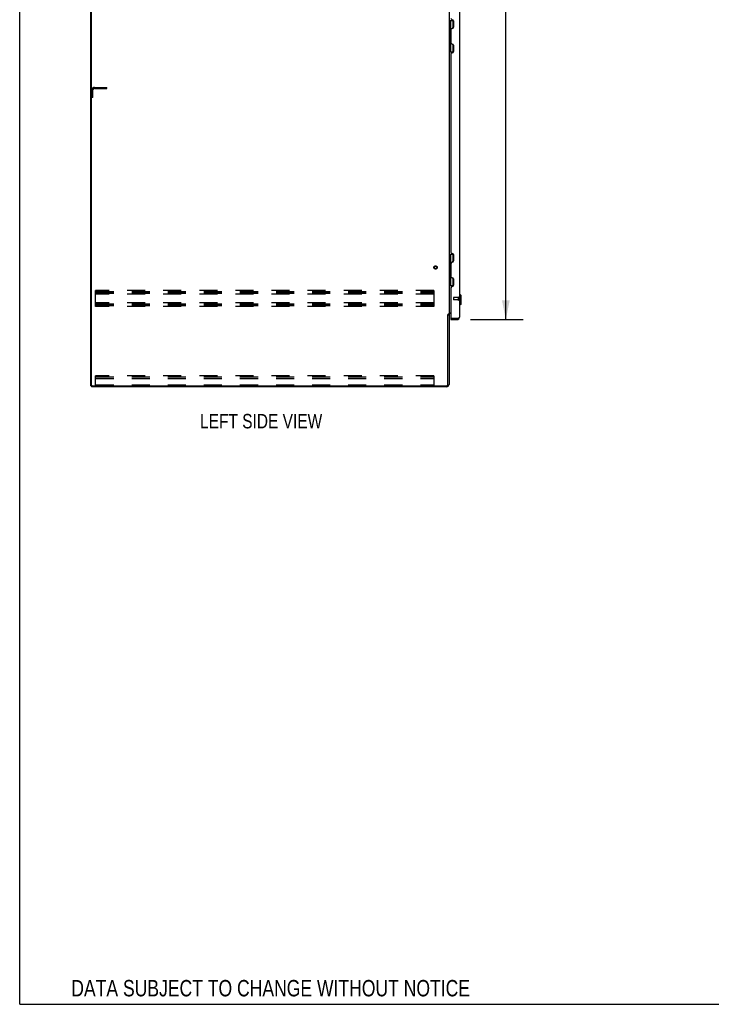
# Model space of a CAD drawing. Header units: inches. Extents: x 0 to 330, y 0 to 213.
# Tile 1 of 56: x 0 to 70, y 0 to 99. Entities that reach past the tile are written whole.
import ezdxf

# ---------------------------------------------------------------- set-up
doc = ezdxf.new("R2010")
doc.units = ezdxf.units.IN
doc.header["$LTSCALE"] = 18.135776
doc.header["$MEASUREMENT"] = 0
doc.linetypes.add('HIDDEN', pattern=[0.2, 0.1, -0.1])
doc.layers.get('0').update_dxf_attribs({"linetype": 'CONTINUOUS'})
for name, color, linetype in [('02___PRT_ALL_AXES', 7, 'CONTINUOUS'), ('DEFAULT_2', 8, 'HIDDEN'), ('DIMENSIONS', 7, 'CONTINUOUS')]:
    doc.layers.add(name, color=color, linetype=linetype)
doc.styles.get("Standard").update_dxf_attribs({"font": 'txt', "width": 0.8})
doc.dimstyles.new('DIMSTYLE_1', dxfattribs={"dimtxt": 1.648707, "dimasz": 1.939655, "dimexe": 0.09, "dimexo": 0.07, "dimgap": 0.0425, "dimtad": 0, "dimtih": 1, "dimtoh": 1, "dimzin": 4, "dimdsep": 46, "dimtxsty": 'Standard', "dimblk": '_FILLED', "dimblk1": '_FILLED', "dimblk2": '_FILLED', "dimcen": 0.09, "dimadec": 0, "dimazin": 0, "dimtfac": 1, "dimtofl": 0, "dimtmove": 0, "dimatfit": 3, "dimldrblk": '_FILLED', "dimfxl": 0, "dimtolj": 1, "dimtzin": 4, "dimarcsym": 0})

# ---------------------------------------------------------------- blocks, each defined once
blk = doc.blocks.new('_FILLED')
at = {"color": 0, "linetype": 'ByBlock'}
blk.add_solid([(0, 0), (-1, 0.2), (-1, -0.2)], dxfattribs=at)
blk = doc.blocks.new('*D21')
at = {"layer": 'DIMENSIONS', "color": 2, "linetype": 'Continuous'}
for p, q in [((45.319, 149.34), (50.615, 149.34)), ((48.869, 149.34), (48.869, 117.937)), ((48.869, 68.84), (48.869, 112.166)), ((45.319, 68.84), (50.615, 68.84))]:
    blk.add_line(p, q, dxfattribs=at)
at = {"layer": 'DIMENSIONS', "color": 2, "linetype": 'Continuous', "xscale": 1.9396551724, "yscale": 1.9396551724, "zscale": 1.9396551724}
for p, rotation in [((48.869, 149.34), 90), ((48.869, 68.84), 270)]:
    blk.add_blockref('_FILLED', p, dxfattribs=dict(at, rotation=rotation))
at = {"layer": 'DIMENSIONS', "color": 2, "linetype": 'Continuous', "insert": (48.869, 117.112), "char_height": 1.6487, "width": 6.59483, "attachment_point": 2, "line_spacing_factor": 0.9}
blk.add_mtext('80.50\\PDOORS', dxfattribs=at)

msp = doc.modelspace()

# ---------------------------------------------------------------- linework, layer by layer
at = {"color": 7, "linetype": 'Continuous'}
for p, q in [((0, 0), (0, 213.362)), ((7.155, 62.194), (7.155, 151.986)), ((43.155, 98.915), (43.598, 98.915)), ((43.194, 95.766), (43.194, 98.915)), ((43.268, 98.062), (43.332, 98.126)), ((43.268, 98.062), (43.268, 97.8)), ((43.284, 97.784), (43.284, 98.078)), ((43.332, 98.126), (43.332, 98.915)), ((43.533, 98.138), (43.468, 98.138)), ((43.548, 98.915), (43.548, 98.146)), ((43.268, 97.8), (43.332, 97.736)), ((43.332, 96.944), (43.332, 97.736)), ((43.268, 96.881), (43.332, 96.944)), ((43.268, 96.619), (43.268, 96.881)), ((43.268, 96.619), (43.332, 96.555)), ((43.284, 96.603), (43.284, 96.897)), ((43.332, 95.766), (43.332, 96.555)), ((43.468, 96.543), (43.533, 96.543)), ((43.548, 96.534), (43.548, 95.766)), ((43.155, 95.766), (43.598, 95.766)), ((43.155, 75.415), (43.598, 75.415)), ((43.194, 72.266), (43.194, 75.415)), ((43.332, 74.626), (43.332, 75.415)), ((43.548, 75.415), (43.548, 74.646)), ((43.268, 74.562), (43.332, 74.626)), ((43.268, 74.562), (43.268, 74.3)), ((43.268, 74.3), (43.332, 74.236)), ((43.284, 74.284), (43.284, 74.578)), ((43.533, 74.638), (43.468, 74.638)), ((43.268, 73.381), (43.332, 73.444)), ((43.268, 73.119), (43.268, 73.381)), ((43.284, 73.103), (43.284, 73.397)), ((43.332, 73.444), (43.332, 74.236)), ((43.268, 73.119), (43.332, 73.055)), ((43.332, 72.266), (43.332, 73.055)), ((43.468, 73.043), (43.533, 73.043)), ((43.548, 73.034), (43.548, 72.266)), ((43.155, 72.266), (43.598, 72.266)), ((44.247, 71.392), (44.208, 71.392)), ((44.366, 71.274), (44.247, 71.392)), ((44.247, 70.29), (44.247, 71.392)), ((44.366, 70.408), (44.247, 70.29)), ((44.366, 70.408), (44.366, 71.274)), ((43.051, 69.331), (43.155, 69.331)), ((44.247, 70.29), (44.208, 70.29)), ((43.354, 68.944), (43.374, 68.944)), ((43.354, 68.944), (43.354, 68.84)), ((43.962, 68.84), (43.962, 68.944)), ((7.155, 62.194), (7.269, 62.194)), ((7.207, 62.194), (7.207, 62.09)), ((0, 0), (329.741, 0))]:
    msp.add_line(p, q, dxfattribs=at)
at = {"color": 3, "linetype": 'Continuous'}
for p, q in [((7.207, 62.257), (7.207, 151.924)), ((43.155, 148.798), (43.155, 69.383)), ((44.208, 149.094), (44.208, 69.087)), ((43.478, 99.001), (43.48, 99.001)), ((43.48, 98.126), (43.478, 98.126)), ((43.604, 98.877), (43.604, 98.25)), ((43.354, 98.002), (43.354, 96.679)), ((43.478, 96.555), (43.48, 96.555)), ((43.604, 96.431), (43.604, 95.804)), ((43.354, 95.556), (43.354, 75.625)), ((43.48, 95.68), (43.478, 95.68)), ((43.478, 75.501), (43.48, 75.501)), ((43.604, 75.377), (43.604, 74.75)), ((43.354, 74.502), (43.354, 73.179)), ((43.48, 74.626), (43.478, 74.626)), ((43.478, 73.055), (43.48, 73.055)), ((43.604, 72.931), (43.604, 72.304)), ((43.354, 72.056), (43.354, 68.964)), ((43.48, 72.18), (43.478, 72.18)), ((43.051, 62.337), (43.051, 69.342)), ((43.155, 69.383), (43.08, 69.383)), ((43.155, 69.344), (43.155, 62.337)), ((43.195, 69.538), (43.354, 69.538)), ((43.354, 69.486), (43.297, 69.486)), ((43.354, 68.84), (43.962, 68.84)), ((43.962, 68.944), (43.374, 68.944)), ((43.962, 68.944), (43.994, 68.956)), ((42.908, 62.09), (7.207, 62.09)), ((7.269, 62.194), (42.908, 62.194))]:
    msp.add_line(p, q, dxfattribs=at)
for points in [[(43.064, 69.364), (43.062, 69.36), (43.061, 69.359), (43.06, 69.357), (43.059, 69.355), (43.058, 69.353), (43.057, 69.352), (43.056, 69.35), (43.055, 69.348), (43.053, 69.346), (43.052, 69.344), (43.051, 69.342)], [(43.08, 69.383), (43.078, 69.381), (43.076, 69.38), (43.075, 69.378), (43.073, 69.377), (43.072, 69.375), (43.07, 69.374), (43.069, 69.372), (43.068, 69.371), (43.067, 69.37), (43.066, 69.368), (43.065, 69.367), (43.065, 69.366), (43.064, 69.364)], [(43.175, 69.515), (43.17, 69.513), (43.167, 69.511), (43.165, 69.51), (43.162, 69.509), (43.16, 69.507), (43.158, 69.506), (43.157, 69.504), (43.156, 69.502), (43.155, 69.501), (43.155, 69.499), (43.155, 69.498)], [(43.195, 69.538), (43.195, 69.536), (43.195, 69.534), (43.194, 69.532), (43.193, 69.53), (43.192, 69.529), (43.191, 69.527), (43.19, 69.525), (43.188, 69.523), (43.186, 69.522), (43.184, 69.52), (43.182, 69.519), (43.18, 69.518), (43.177, 69.516), (43.175, 69.515)], [(43.994, 68.956), (44.01, 68.962), (44.025, 68.968), (44.041, 68.974)], [(44.041, 68.974), (44.056, 68.98), (44.071, 68.986), (44.085, 68.992), (44.099, 68.998), (44.112, 69.004), (44.124, 69.01), (44.136, 69.016), (44.147, 69.022), (44.157, 69.028), (44.167, 69.033), (44.175, 69.039), (44.183, 69.045), (44.189, 69.051), (44.195, 69.057), (44.2, 69.063), (44.203, 69.069), (44.206, 69.075), (44.208, 69.081), (44.208, 69.087)]]:
    msp.add_lwpolyline(points, dxfattribs=at)
for centre, radius, start, end in [((43.478, 99.125), 0.124, 179.99997, 270), ((43.478, 98.002), 0.124, 90, 179.99986), ((43.48, 98.877), 0.124, 0, 90), ((43.48, 98.25), 0.124, 270, 360), ((43.478, 96.679), 0.124, 179.99997, 270), ((43.48, 96.431), 0.124, 0, 90), ((43.478, 95.556), 0.124, 90, 179.99986), ((43.48, 95.804), 0.124, 270, 360), ((43.478, 75.625), 0.124, 179.99997, 270), ((43.48, 75.377), 0.124, 0, 90), ((43.478, 74.502), 0.124, 90, 179.99986), ((43.48, 74.75), 0.124, 270, 360), ((43.478, 73.179), 0.124, 179.99997, 270), ((43.48, 72.931), 0.124, 0, 90), ((43.48, 72.304), 0.124, 270, 360), ((43.478, 72.056), 0.124, 90, 179.99986), ((43.297, 69.344), 0.142, 90, 180), ((43.374, 68.964), 0.02, 180, 270), ((43.962, 69.087), 0.246, 270, 360), ((7.269, 62.257), 0.0625, 180, 270), ((42.908, 62.337), 0.246, 270, 360), ((42.908, 62.337), 0.143, 270, 360)]:
    msp.add_arc(centre, radius, start, end, dxfattribs=at)
at = {"color": 7, "linetype": 'Continuous'}
for centre, radius, start, end in [((43.269, 98.034), 0.116, 20.38341, 57.15809), ((43.269, 97.828), 0.116, 302.84191, 317.28032), ((43.804, 97.561), 0.472, 162.30808, 180), ((43.804, 97.12), 0.472, 180, 197.69192), ((43.269, 96.853), 0.116, 42.71968, 57.15809), ((43.269, 96.647), 0.116, 302.84191, 339.61413), ((43.269, 74.534), 0.116, 20.38341, 57.15809), ((43.269, 74.328), 0.116, 302.84191, 317.28032), ((43.804, 74.061), 0.472, 162.30808, 180), ((43.804, 73.62), 0.472, 180, 197.69192), ((43.269, 73.353), 0.116, 42.71968, 57.15809), ((43.269, 73.147), 0.116, 302.84191, 339.61413), ((43.962, 69.087), 0.142, 270, 311.33874), ((43.954, 69.094), 0.15, 277.2796, 308.07024)]:
    msp.add_arc(centre, radius, start, end, dxfattribs=at)
at = {"layer": '02___PRT_ALL_AXES', "color": 8, "linetype": 'HIDDEN'}
for p, q in [((7.259, 91.444), (7.259, 91.819)), ((7.259, 91.819), (7.363, 91.819)), ((7.259, 91.444), (7.363, 91.444)), ((7.363, 91.444), (7.363, 91.819)), ((44.061, 71.068), (43.614, 71.068)), ((44.061, 70.82), (43.614, 70.82)), ((44.061, 71.068), (44.061, 70.82))]:
    msp.add_line(p, q, dxfattribs=at)
msp.add_circle((41.801, 74.09), 0.124, dxfattribs=at)
at = {"layer": 'DEFAULT_2', "color": 8, "linetype": 'HIDDEN'}
for p, q in [((7.505, 92.194), (8.759, 92.194)), ((7.505, 92.09), (8.759, 92.09)), ((8.759, 92.09), (8.759, 92.194)), ((7.259, 91.194), (7.259, 91.948)), ((7.363, 91.194), (7.259, 91.194)), ((7.363, 91.194), (7.363, 91.948)), ((41.634, 71.778), (7.634, 71.778)), ((7.634, 70.153), (7.634, 71.778)), ((7.634, 71.674), (41.634, 71.674)), ((7.634, 71.59), (41.634, 71.59)), ((7.634, 71.507), (41.634, 71.507)), ((41.634, 71.403), (7.634, 71.403)), ((41.634, 71.778), (41.634, 70.153)), ((41.634, 70.528), (7.634, 70.528)), ((7.634, 70.424), (41.634, 70.424)), ((7.634, 70.34), (41.634, 70.34)), ((43.604, 71.058), (43.604, 70.83)), ((44.061, 71.086), (44.061, 70.802)), ((44.104, 71.086), (44.104, 70.802)), ((7.634, 70.257), (41.634, 70.257)), ((41.634, 70.153), (7.634, 70.153)), ((41.634, 63.194), (7.634, 63.194)), ((7.634, 62.194), (7.634, 63.194)), ((7.634, 63.09), (41.634, 63.09)), ((7.634, 62.913), (41.634, 62.913)), ((41.634, 63.194), (41.634, 62.194)), ((7.634, 62.298), (41.634, 62.298))]:
    msp.add_line(p, q, dxfattribs=at)
for radius in [0.164, 0.124]:
    msp.add_circle((41.801, 74.09), radius, dxfattribs=at)
for centre, radius, start, end in [((7.505, 91.948), 0.246, 90, 180), ((7.505, 91.948), 0.142, 90, 180), ((43.614, 71.058), 0.01, 90, 180), ((43.614, 70.83), 0.01, 180, 270), ((44.083, 71.086), 0.0215, 0, 180), ((44.083, 70.802), 0.0215, 180, 360)]:
    msp.add_arc(centre, radius, start, end, dxfattribs=at)

# ---------------------------------------------------------------- texts
at = {"layer": 'DIMENSIONS', "color": 2, "linetype": 'Continuous', "attachment_point": 2, "line_spacing_factor": 0.9}
for s, insert, char_height, width in [('LEFT SIDE VIEW', (24.27, 59.363), 1.45474, 16.2931), ('DATA SUBJECT TO CHANGE WITHOUT NOTICE', (25.226, 2.446), 1.64871, 48.80172)]:
    msp.add_mtext(s, dxfattribs=dict(at, insert=insert, char_height=char_height, width=width))

# ---------------------------------------------------------------- dimensions: what is measured, and where the dimension line sits
at = {"layer": 'DIMENSIONS', "color": 2, "linetype": 'Continuous'}
dim = msp.add_linear_dim(base=(48.869, 68.84), p1=(45.249, 149.34), p2=(45.249, 68.84), angle=270, text='<>\\PDOORS', dimstyle='DIMSTYLE_1', dxfattribs=at)
dim.commit()
dim.dimension.update_dxf_attribs({"geometry": '*D21', "text_midpoint": (48.869, 115.051), "dimtype": 160})

doc.saveas('drawing.dxf')
